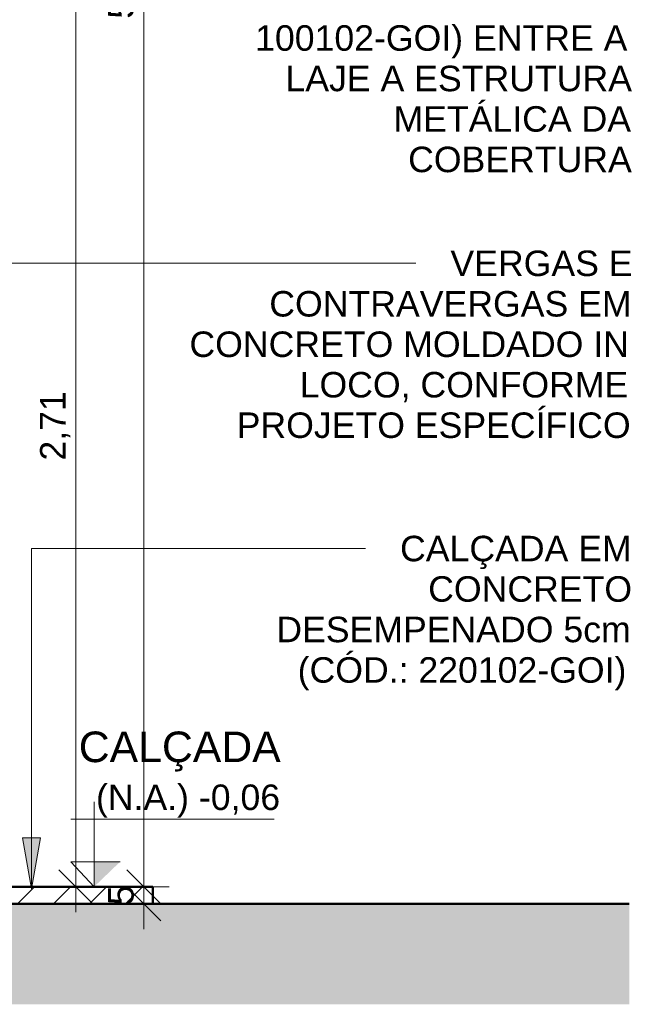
# Model space of a CAD drawing. Header units: metres. Extents: x 9.7 to 43.6, y -0.5 to 5.6.
# Tile 152 of 154: x 39.8 to 41.6, y -0.4 to 2.5. Entities that reach past the tile are written whole.
import ezdxf

# ---------------------------------------------------------------- set-up
doc = ezdxf.new("R2010")
doc.units = ezdxf.units.M
for name, color, linetype, lineweight in [('A-ANNO-DIMS', 7, 'Continuous', 9), ('A-ANNO-DIMS-50', 7, 'Continuous', 9), ('A-FLOR', 7, 'Continuous', 5), ('A-FLOR-PATT', 7, 'Continuous', 5), ('C-TOPO', 7, 'Continuous', 5), ('G-ANNO-DIMS', 7, 'Continuous', 9), ('G-ANNO-TEXT', 7, 'Continuous', 9)]:
    doc.layers.add(name, color=color, linetype=linetype, lineweight=lineweight)
doc.layers.add('A-DETL', color=7, linetype='Continuous', lineweight=5, true_color=0x00a600)
doc.styles.add('Arial', font='arial.ttf', dxfattribs={"height": 0.075})
doc.styles.add('Arial_1', font='arial.ttf', dxfattribs={"height": 0.09})
doc.dimstyles.new('Com_linha__ref__contínua__-_Cor_Vermelha_Arial_1_5mm', dxfattribs={"dimscale": 0.3048, "dimtxt": 0.076519, "dimasz": 0.328084, "dimexe": 0.246063, "dimexo": 0.246063, "dimgap": 0.024606, "dimtad": 1, "dimrnd": 0.01, "dimzin": 0, "dimdsep": 46, "dimtxsty": 'Arial', "dimblk1": 'OBLIQUE', "dimblk2": 'OBLIQUE', "dimsah": 1, "dimcen": 0.09, "dimdle": 0.246063, "dimazin": 0, "dimtfac": 1, "dimtdec": 4, "dimtix": 1, "dimtmove": 0, "dimatfit": 3, "dimfxl": 1, "dimtvp": 1, "dimtolj": 1, "dimtzin": 0, "dimarcsym": 2})
doc.dimstyles.new('Com_linha__ref__contínua__-_Cor_Vermelha_Arial_1_5mm_2', dxfattribs={"dimscale": 0.3048, "dimtxt": 0.076519, "dimasz": 0.328084, "dimexe": 0.246063, "dimexo": 0.246063, "dimgap": 0.024606, "dimtad": 1, "dimdec": 1, "dimlfac": 100, "dimrnd": 0.1, "dimdsep": 46, "dimtxsty": 'Arial', "dimblk1": 'OBLIQUE', "dimblk2": 'OBLIQUE', "dimsah": 1, "dimcen": 0.09, "dimdle": 0.246063, "dimazin": 0, "dimtfac": 1, "dimtdec": 4, "dimtix": 1, "dimtmove": 0, "dimatfit": 3, "dimfxl": 1, "dimtvp": 1, "dimtolj": 1, "dimtzin": 0, "dimarcsym": 2})

# ---------------------------------------------------------------- blocks, each defined once
blk = doc.blocks.new('Elevações de ponto - Cota de elevação - corte _N_O e N_A_-1979376-D')
at = {"layer": 'G-ANNO-DIMS'}
blk.add_hatch(color=256, dxfattribs=at).paths.add_polyline_path([(-17.2866, 0.0736), (-17.3631, 0), (-17.3631, 0.0736)])
for p, q in [((-17.3631, 0), (-17.3631, 0.25)), ((-17.4317, 0.1986), (-16.8339, 0.1986)), ((-17.3631, 0), (-17.4317, 0.0736)), ((-17.4317, 0.0736), (-17.2866, 0.0736)), ((-17.3631, 0.0736), (-17.4317, 0.0736)), ((-17.4317, 0.0736), (-17.3631, 0)), ((-17.3631, 0), (-17.3631, 0.0736))]:
    blk.add_line(p, q, dxfattribs=at)
blk = doc.blocks.new('DIMBLOCK57-D')
at = {"layer": 'A-ANNO-DIMS-50', "color": 242, "true_color": 0xbd2b2e, "transparency": 16777216}
for p, q in [((39.9686, 2.65), (39.9186, 2.7)), ((39.9686, 2.65), (39.7702, 2.65)), ((39.9686, 2.65), (39.9686, -0.135)), ((39.9686, 2.65), (40.0186, 2.6)), ((39.9686, 2.65), (40.0436, 2.65)), ((39.9686, -0.06), (39.9186, -0.01)), ((39.9686, -0.06), (39.9643, -0.06)), ((39.9686, -0.06), (40.0186, -0.11)), ((39.9686, -0.06), (40.0436, -0.06))]:
    blk.add_line(p, q, dxfattribs=at)
at = {"layer": 'A-ANNO-DIMS-50', "color": 0, "transparency": 16777216, "insert": (39.8637, 1.1938), "char_height": 0.075, "width": 0.242979, "attachment_point": 1, "rotation": 90, "line_spacing_factor": 0.941778, "style": 'Arial'}
blk.add_mtext('2,71', dxfattribs=at)
blk = doc.blocks.new('_Oblique')
at = {"color": 0, "linetype": 'ByBlock', "lineweight": -2}
blk.add_line((-0.5, -0.5), (0.5, 0.5), dxfattribs=at)
blk = doc.blocks.new('DIMBLOCK58-D')
at = {"layer": 'A-ANNO-DIMS-50', "color": 242, "true_color": 0xbd2b2e, "transparency": 16777216}
for p, q in [((40.1686, -0.185), (40.1686, 0.015)), ((40.1686, -0.06), (40.1186, -0.01)), ((40.1686, -0.06), (40.0936, -0.06)), ((40.1686, -0.11), (40.1186, -0.06)), ((40.1686, -0.06), (40.2186, -0.11)), ((40.1686, -0.06), (40.1729, -0.06)), ((40.1686, -0.11), (40.0936, -0.11)), ((40.1686, -0.11), (40.2186, -0.16)), ((40.1686, -0.11), (40.1729, -0.11))]:
    blk.add_line(p, q, dxfattribs=at)
at = {"layer": 'A-ANNO-DIMS-50', "color": 0, "transparency": 16777216, "insert": (40.0637, -0.1138), "char_height": 0.075, "width": 0.069221, "attachment_point": 1, "rotation": 90, "line_spacing_factor": 0.941778, "style": 'Arial'}
blk.add_mtext('5', dxfattribs=at)
blk = doc.blocks.new('DIMBLOCK59-D')
at = {"layer": 'A-ANNO-DIMS-50', "color": 242, "true_color": 0xbd2b2e, "transparency": 16777216}
for p, q in [((40.1686, 5.325), (40.1686, -0.135)), ((40.1686, 5.25), (40.1186, 5.3)), ((40.1686, 5.25), (39.7902, 5.25)), ((40.1686, 5.25), (40.2186, 5.2)), ((40.1686, 5.25), (40.2436, 5.25)), ((40.1686, -0.06), (40.1186, -0.01)), ((40.1686, -0.06), (40.1643, -0.06)), ((40.1686, -0.06), (40.2186, -0.11)), ((40.1686, -0.06), (40.2436, -0.06))]:
    blk.add_line(p, q, dxfattribs=at)
at = {"layer": 'A-ANNO-DIMS-50', "color": 0, "transparency": 16777216, "insert": (40.0637, 2.4938), "char_height": 0.075, "width": 0.242979, "attachment_point": 1, "rotation": 90, "line_spacing_factor": 0.941778, "style": 'Arial'}
blk.add_mtext('5,31', dxfattribs=at)

msp = doc.modelspace()

# ---------------------------------------------------------------- hatches: boundary and pattern name
at = {"layer": 'A-FLOR-PATT', "true_color": 0x808080}
h = msp.add_hatch(dxfattribs=at)
h.set_pattern_fill('FP_30', color=8, style=0, pattern_type=2)
h.set_pattern_definition([(45, (36.355194, 2.812), (-0.053033, 0.053033), [])])
h.paths.add_polyline_path([(39.914, -0.11), (40.1952, -0.11), (40.1952, -0.06), (39.6952, -0.06), (39.6952, -0.11)])
at = {"layer": 'C-TOPO', "true_color": 0xd2e2c2}
msp.add_hatch(color=254, dxfattribs=at).paths.add_polyline_path([(37.1105, -0.4057), (41.5961, -0.4057), (41.5961, -0.1101), (39.6852, -0.1101), (39.6852, -0.19), (32.7052, -0.19), (32.7052, -0.1101), (32.6952, -0.1101), (32.6952, -0.4057), (36.5498, -0.4057)])
at = {"layer": 'G-ANNO-TEXT'}
msp.add_hatch(color=256, dxfattribs=at).paths.add_polyline_path([(39.8387, -0.0661), (39.8651, 0.0839), (39.8122, 0.0839)])

# ---------------------------------------------------------------- linework, layer by layer
at = {"layer": 'A-DETL', "color": 7, "lineweight": 50}
msp.add_line((40.1952, -0.11), (41.5961, -0.11), dxfattribs=at)
at = {"layer": 'A-FLOR', "lineweight": 50}
for p, q in [((40.1952, -0.06), (39.6952, -0.06)), ((40.1952, -0.11), (40.1952, -0.06)), ((39.6952, -0.11), (40.1952, -0.11))]:
    msp.add_line(p, q, dxfattribs=at)
at = {"layer": 'C-TOPO', "lineweight": 25}
msp.add_line((39.6852, -0.1101), (41.5961, -0.1101), dxfattribs=at)
at = {"layer": 'C-TOPO'}
msp.add_line((41.5961, -0.1101), (39.6852, -0.1101), dxfattribs=at)
at = {"layer": 'G-ANNO-TEXT'}
for p, q in [((39.5914, 1.7742), (40.1847, 1.7742)), ((40.1847, 1.7742), (40.9686, 1.7742)), ((39.8387, 0.9351), (40.4335, 0.9351)), ((39.8387, -0.0661), (39.8387, 0.9351)), ((40.4335, 0.9351), (40.8205, 0.9351)), ((39.8651, 0.0839), (39.8122, 0.0839)), ((39.8122, 0.0839), (39.8387, -0.0661)), ((39.8387, -0.0661), (39.8651, 0.0839))]:
    msp.add_line(p, q, dxfattribs=at)

# ---------------------------------------------------------------- block references
at = {"layer": 'G-ANNO-DIMS'}
msp.add_blockref('Elevações de ponto - Cota de elevação - corte _N_O e N_A_-1979376-D', (57.3856, -0.06), dxfattribs=at)

# ---------------------------------------------------------------- texts
at = {"layer": 'G-ANNO-DIMS', "lineweight": 18, "insert": (40.0281, 0.2409), "char_height": 0.075, "width": 0.64642, "attachment_point": 1, "line_spacing_factor": 0.941778, "style": 'Arial'}
msp.add_mtext('(N.A.) -0,06', dxfattribs=at)
at = {"layer": 'G-ANNO-TEXT', "attachment_point": 1}
for s, insert, char_height, width, style in [('100102-GOI) ENTRE A ', (40.496, 2.4745), 0.075, 1.342827, 'Arial'), ('LAJE A ESTRUTURA', (40.5853, 2.3554), 0.075, 1.234599, 'Arial'), ('METÁLICA DA ', (40.9028, 2.2364), 0.075, 0.849789, 'Arial'), ('COBERTURA', (40.9458, 2.1173), 0.075, 0.797679, 'Arial'), ('VERGAS E', (41.0702, 1.8117), 0.075, 0.649367, 'Arial'), ('CONTRAVERGAS EM', (40.5377, 1.6926), 0.075, 1.294725, 'Arial'), ('CONCRETO MOLDADO IN', (40.3029, 1.5736), 0.075, 1.579324, 'Arial'), ('LOCO, CONFORME', (40.627, 1.4545), 0.075, 1.186497, 'Arial'), ('PROJETO ESPECÍFICO', (40.4418, 1.3354), 0.075, 1.41097, 'Arial'), ('CALÇADA EM ', (40.9221, 0.9726), 0.075, 0.829747, 'Arial'), ('CONCRETO ', (41.0048, 0.8536), 0.075, 0.729536, 'Arial'), ('DESEMPENADO 5cm', (40.5583, 0.7345), 0.075, 1.270675, 'Arial'), ('(CÓD.: 220102-GOI)', (40.6211, 0.6154), 0.075, 1.194514, 'Arial'), ('CALÇADA', (39.9775, 0.3967), 0.09, 0.709493, 'Arial_1')]:
    msp.add_mtext(s, dxfattribs=dict(at, insert=insert, char_height=char_height, width=width, style=style))

# ---------------------------------------------------------------- dimensions: what is measured, and where the dimension line sits
at = {"layer": 'A-ANNO-DIMS', "color": 242, "true_color": 0xbd2b2e}
for base, p1, p2, dimstyle, override, picture, middle in [((40.1686, -0.06), (39.7152, 5.25), (40.2393, -0.06), 'Com_linha__ref__contínua__-_Cor_Vermelha_Arial_1_5mm', {"dimpost": '<>', "dimfxl": 5.335804}, 'DIMBLOCK59-D', (40.1227, 2.595)), ((39.9686, -0.06), (39.6952, 2.65), (40.0393, -0.06), 'Com_linha__ref__contínua__-_Cor_Vermelha_Arial_1_5mm', {"dimpost": '<>', "dimfxl": 2.731762}, 'DIMBLOCK57-D', (39.9234, 1.295)), ((40.1686, -0.06), (40.0979, -0.11), (40.0979, -0.06), 'Com_linha__ref__contínua__-_Cor_Vermelha_Arial_1_5mm_2', {"dimpost": '<>', "dimfxl": 0.05}, 'DIMBLOCK58-D', (40.1229, -0.085))]:
    dim = msp.add_linear_dim(base=base, p1=p1, p2=p2, angle=90, dimstyle=dimstyle, override=override, dxfattribs=at)
    dim.commit()
    dim.dimension.update_dxf_attribs({"geometry": picture, "text_midpoint": middle})

doc.saveas('drawing.dxf')
